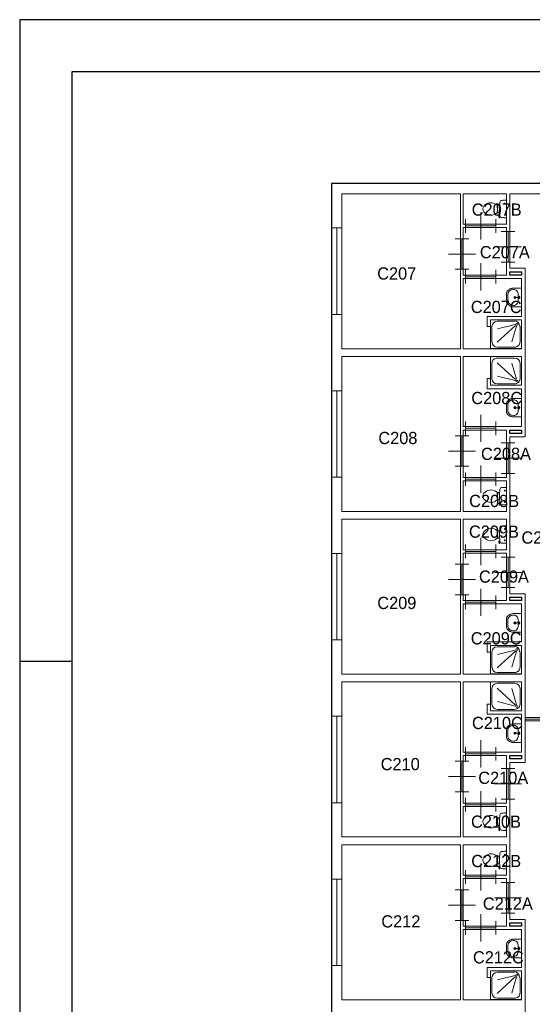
# Model space of a CAD drawing. Header units: millimetres. Extents: x 0 to 594, y 0 to 420.
# Tile 7 of 16: x 0 to 98, y 231 to 420. Entities that reach past the tile are written whole.
import ezdxf

# ---------------------------------------------------------------- set-up
doc = ezdxf.new("R2010")
doc.units = ezdxf.units.MM
doc.header["$LTSCALE"] = 100
for name, color, linetype in [('BINNENMUUR', 7, 'Continuous'), ('BOUWKUNDE', 7, 'Continuous'), ('BUITENMUUR', 7, 'Continuous'), ('haltronic kader rand', 5, 'Continuous'), ('SANITAIR', 7, 'Continuous')]:
    doc.layers.add(name, color=color, linetype=linetype)
doc.layers.add('LABEL', color=7, linetype='Continuous', lineweight=0)
doc.styles.add('dgn175', font='dgn175.shx')

# ---------------------------------------------------------------- blocks, each defined once
blk = doc.blocks.new('2231')
at = {"layer": 'SANITAIR', "color": 7, "linetype": 'Continuous', "lineweight": 0}
for p, q in [((-0.874, -0.656), (-0.874, -0.19)), ((-0.721, -0.663), (-0.183, -0.168)), ((-0.713, -0.042), (-0.207, -0.042)), ((-0.192, -0.14), (-0.708, -0.267)), ((-0.153, -0.177), (-0.291, -0.651)), ((-0.046, -0.19), (-0.046, -0.656)), ((-0.207, -0.804), (-0.713, -0.804))]:
    blk.add_line(p, q, dxfattribs=at)
at = {"layer": 'SANITAIR', "color": 7, "linetype": 'Continuous', "lineweight": 0, "flags": 128}
blk.add_lwpolyline([(0, -0.846), (0, 0), (-0.92, 0), (-0.92, -0.846), (0, -0.846)], close=True, dxfattribs=at)
at = {"layer": 'SANITAIR', "color": 7, "linetype": 'Continuous', "lineweight": 0}
for centre, major_axis, ratio, start_param, end_param in [((-0.714, -0.191), (-0.161, 0), 0.919566, 4.712389, 6.283185), ((-0.208, -0.191), (0, 0.161), 0.924379, 4.712389, 6.283185), ((-0.714, -0.656), (-0.158, 0), 0.951127, 0, 1.570796), ((-0.208, -0.656), (-0.158, 0), 0.951127, 1.570796, 3.141593)]:
    blk.add_ellipse(centre, major_axis=major_axis, ratio=ratio, start_param=start_param, end_param=end_param, dxfattribs=at)
blk.add_ellipse((-0.139, -0.127), major_axis=(0, 0.0289), ratio=0.924379, dxfattribs=at)
blk = doc.blocks.new('22310')
at = {"layer": 'SANITAIR', "color": 7, "linetype": 'Continuous', "lineweight": 0}
for p, q in [((-0.874, -0.651), (-0.874, -0.189)), ((-0.721, -0.659), (-0.183, -0.167)), ((-0.713, -0.042), (-0.207, -0.042)), ((-0.192, -0.139), (-0.708, -0.265)), ((-0.153, -0.176), (-0.291, -0.647)), ((-0.046, -0.189), (-0.046, -0.651)), ((-0.207, -0.798), (-0.713, -0.798))]:
    blk.add_line(p, q, dxfattribs=at)
at = {"layer": 'SANITAIR', "color": 7, "linetype": 'Continuous', "lineweight": 0, "flags": 128}
blk.add_lwpolyline([(0, -0.84), (0, 0), (-0.92, 0), (-0.92, -0.84), (0, -0.84)], close=True, dxfattribs=at)
at = {"layer": 'SANITAIR', "color": 7, "linetype": 'Continuous', "lineweight": 0}
for centre, major_axis, ratio, start_param, end_param in [((-0.714, -0.189), (-0.161, 0), 0.913042, 4.712389, 6.283185), ((-0.208, -0.189), (0, 0.161), 0.918231, 4.712389, 6.283185), ((-0.714, -0.651), (-0.158, 0), 0.947103, 0, 1.570796), ((-0.208, -0.651), (-0.158, 0), 0.947103, 1.570796, 3.141593)]:
    blk.add_ellipse(centre, major_axis=major_axis, ratio=ratio, start_param=start_param, end_param=end_param, dxfattribs=at)
blk.add_ellipse((-0.139, -0.126), major_axis=(0, 0.0289), ratio=0.918231, dxfattribs=at)
blk = doc.blocks.new('22312')
at = {"layer": 'SANITAIR', "color": 7, "linetype": 'Continuous', "lineweight": 0}
for p, q in [((-0.874, -0.657), (-0.874, -0.191)), ((-0.721, -0.665), (-0.183, -0.169)), ((-0.713, -0.042), (-0.207, -0.042)), ((-0.192, -0.141), (-0.708, -0.268)), ((-0.153, -0.177), (-0.291, -0.653)), ((-0.046, -0.191), (-0.046, -0.657)), ((-0.207, -0.806), (-0.713, -0.806))]:
    blk.add_line(p, q, dxfattribs=at)
at = {"layer": 'SANITAIR', "color": 7, "linetype": 'Continuous', "lineweight": 0, "flags": 128}
blk.add_lwpolyline([(0, -0.848), (0, 0), (-0.92, 0), (-0.92, -0.848), (0, -0.848)], close=True, dxfattribs=at)
at = {"layer": 'SANITAIR', "color": 7, "linetype": 'Continuous', "lineweight": 0}
for centre, major_axis, ratio, start_param, end_param in [((-0.714, -0.191), (-0.161, 0), 0.921738, 4.712389, 6.283185), ((-0.208, -0.191), (0, 0.161), 0.926424, 4.712389, 6.283185), ((-0.714, -0.658), (-0.159, 0), 0.952465, 0, 1.570796), ((-0.208, -0.658), (-0.159, 0), 0.952465, 1.570796, 3.141593)]:
    blk.add_ellipse(centre, major_axis=major_axis, ratio=ratio, start_param=start_param, end_param=end_param, dxfattribs=at)
blk.add_ellipse((-0.139, -0.128), major_axis=(0, 0.0289), ratio=0.926424, dxfattribs=at)
blk = doc.blocks.new('204')
at = {"layer": 'BOUWKUNDE', "color": 7, "linetype": 'Continuous', "lineweight": 0}
for p, q in [((-0.15, 0), (0.15, 0)), ((0, 0), (0, -2.55)), ((-0.15, -2.55), (0.15, -2.55))]:
    blk.add_line(p, q, dxfattribs=at)
blk = doc.blocks.new('2041')
at = {"layer": 'BOUWKUNDE', "color": 7, "linetype": 'Continuous', "lineweight": 0}
for p, q in [((-0.15, 0), (0.15, 0)), ((0, 0), (0, -2.55)), ((-0.15, -2.55), (0.15, -2.55))]:
    blk.add_line(p, q, dxfattribs=at)
blk = doc.blocks.new('2042')
at = {"layer": 'BOUWKUNDE', "color": 7, "linetype": 'Continuous', "lineweight": 0}
for p, q in [((-0.15, 0), (0.15, 0)), ((0, 0), (0, -2.55)), ((-0.15, -2.55), (0.15, -2.55))]:
    blk.add_line(p, q, dxfattribs=at)
blk = doc.blocks.new('20220')
at = {"layer": 'BOUWKUNDE', "color": 7, "linetype": 'Continuous', "lineweight": 0}
for p, q in [((0.45, 0), (0.45, 0.4)), ((0, -0.2), (0, 0.2)), ((0, 0), (0.9, 0)), ((0.45, -0.4), (0.45, 0)), ((0.9, -0.2), (0.9, 0.2))]:
    blk.add_line(p, q, dxfattribs=at)
blk = doc.blocks.new('20221')
at = {"layer": 'BOUWKUNDE', "color": 7, "linetype": 'Continuous', "lineweight": 0}
for p, q in [((0.45, 0), (0.45, 0.4)), ((0, -0.2), (0, 0.2)), ((0, 0), (0.9, 0)), ((0.45, -0.4), (0.45, 0)), ((0.9, -0.2), (0.9, 0.2))]:
    blk.add_line(p, q, dxfattribs=at)
blk = doc.blocks.new('20222')
at = {"layer": 'BOUWKUNDE', "color": 7, "linetype": 'Continuous', "lineweight": 0}
for p, q in [((-0.2, 0), (0.2, 0)), ((0, 0), (0, -0.9)), ((-0.4, -0.45), (0, -0.45)), ((0, -0.45), (0.4, -0.45)), ((-0.2, -0.9), (0.2, -0.9))]:
    blk.add_line(p, q, dxfattribs=at)
blk = doc.blocks.new('20223')
at = {"layer": 'BOUWKUNDE', "color": 7, "linetype": 'Continuous', "lineweight": 0}
for p, q in [((-0.45, 0.4), (-0.45, 0)), ((-0.9, 0.2), (-0.9, -0.2)), ((0, 0), (-0.9, 0)), ((-0.45, 0), (-0.45, -0.4)), ((0, 0.2), (0, -0.2))]:
    blk.add_line(p, q, dxfattribs=at)
blk = doc.blocks.new('20226')
at = {"layer": 'BOUWKUNDE', "color": 7, "linetype": 'Continuous', "lineweight": 0}
for p, q in [((0.2, 0.9), (-0.2, 0.9)), ((0, 0), (0, 0.9)), ((0, 0.45), (-0.4, 0.45)), ((0.4, 0.45), (0, 0.45)), ((0.2, 0), (-0.2, 0))]:
    blk.add_line(p, q, dxfattribs=at)
blk = doc.blocks.new('20227')
at = {"layer": 'BOUWKUNDE', "color": 7, "linetype": 'Continuous', "lineweight": 0}
for p, q in [((0.45, 0), (0.45, 0.4)), ((0, -0.2), (0, 0.2)), ((0, 0), (0.9, 0)), ((0.45, -0.4), (0.45, 0)), ((0.9, -0.2), (0.9, 0.2))]:
    blk.add_line(p, q, dxfattribs=at)
blk = doc.blocks.new('20228')
at = {"layer": 'BOUWKUNDE', "color": 7, "linetype": 'Continuous', "lineweight": 0}
for p, q in [((-0.2, 0), (0.2, 0)), ((0, 0), (0, -0.9)), ((-0.4, -0.45), (0, -0.45)), ((0, -0.45), (0.4, -0.45)), ((-0.2, -0.9), (0.2, -0.9))]:
    blk.add_line(p, q, dxfattribs=at)
blk = doc.blocks.new('20229')
at = {"layer": 'BOUWKUNDE', "color": 7, "linetype": 'Continuous', "lineweight": 0}
for p, q in [((0.45, 0), (0.45, 0.4)), ((0, -0.2), (0, 0.2)), ((0, 0), (0.9, 0)), ((0.45, -0.4), (0.45, 0)), ((0.9, -0.2), (0.9, 0.2))]:
    blk.add_line(p, q, dxfattribs=at)
blk = doc.blocks.new('20230')
at = {"layer": 'BOUWKUNDE', "color": 7, "linetype": 'Continuous', "lineweight": 0}
for p, q in [((0.2, 0.9), (-0.2, 0.9)), ((0, 0), (0, 0.9)), ((0, 0.45), (-0.4, 0.45)), ((0.4, 0.45), (0, 0.45)), ((0.2, 0), (-0.2, 0))]:
    blk.add_line(p, q, dxfattribs=at)
blk = doc.blocks.new('20231')
at = {"layer": 'BOUWKUNDE', "color": 7, "linetype": 'Continuous', "lineweight": 0}
for p, q in [((0.45, 0), (0.45, 0.4)), ((0, -0.2), (0, 0.2)), ((0, 0), (0.9, 0)), ((0.45, -0.4), (0.45, 0)), ((0.9, -0.2), (0.9, 0.2))]:
    blk.add_line(p, q, dxfattribs=at)
blk = doc.blocks.new('20248')
at = {"layer": 'BOUWKUNDE', "color": 7, "linetype": 'Continuous', "lineweight": 0}
for p, q in [((-0.2, 0), (0.2, 0)), ((0, 0), (0, -0.9)), ((-0.4, -0.45), (0, -0.45)), ((0, -0.45), (0.4, -0.45)), ((-0.2, -0.9), (0.2, -0.9))]:
    blk.add_line(p, q, dxfattribs=at)
blk = doc.blocks.new('20250')
at = {"layer": 'BOUWKUNDE', "color": 7, "linetype": 'Continuous', "lineweight": 0}
for p, q in [((-0.45, 0.4), (-0.45, 0)), ((-0.9, 0.2), (-0.9, -0.2)), ((0, 0), (-0.9, 0)), ((-0.45, 0), (-0.45, -0.4)), ((0, 0.2), (0, -0.2))]:
    blk.add_line(p, q, dxfattribs=at)
blk = doc.blocks.new('20251')
at = {"layer": 'BOUWKUNDE', "color": 7, "linetype": 'Continuous', "lineweight": 0}
for p, q in [((0.2, 0.9), (-0.2, 0.9)), ((0, 0), (0, 0.9)), ((0, 0.45), (-0.4, 0.45)), ((0.4, 0.45), (0, 0.45)), ((0.2, 0), (-0.2, 0))]:
    blk.add_line(p, q, dxfattribs=at)
blk = doc.blocks.new('20256')
at = {"layer": 'BOUWKUNDE', "color": 7, "linetype": 'Continuous', "lineweight": 0}
for p, q in [((0.45, 0), (0.45, 0.4)), ((0, -0.2), (0, 0.2)), ((0, 0), (0.9, 0)), ((0.45, -0.4), (0.45, 0)), ((0.9, -0.2), (0.9, 0.2))]:
    blk.add_line(p, q, dxfattribs=at)
blk = doc.blocks.new('20257')
at = {"layer": 'BOUWKUNDE', "color": 7, "linetype": 'Continuous', "lineweight": 0}
for p, q in [((-0.2, 0), (0.2, 0)), ((0, 0), (0, -0.9)), ((-0.4, -0.45), (0, -0.45)), ((0, -0.45), (0.4, -0.45)), ((-0.2, -0.9), (0.2, -0.9))]:
    blk.add_line(p, q, dxfattribs=at)
blk = doc.blocks.new('20258')
at = {"layer": 'BOUWKUNDE', "color": 7, "linetype": 'Continuous', "lineweight": 0}
for p, q in [((-0.2, 0), (0.2, 0)), ((0, 0), (0, -0.9)), ((-0.4, -0.45), (0, -0.45)), ((0, -0.45), (0.4, -0.45)), ((-0.2, -0.9), (0.2, -0.9))]:
    blk.add_line(p, q, dxfattribs=at)
blk = doc.blocks.new('20259')
at = {"layer": 'BOUWKUNDE', "color": 7, "linetype": 'Continuous', "lineweight": 0}
for p, q in [((0.45, 0), (0.45, 0.4)), ((0, -0.2), (0, 0.2)), ((0, 0), (0.9, 0)), ((0.45, -0.4), (0.45, 0)), ((0.9, -0.2), (0.9, 0.2))]:
    blk.add_line(p, q, dxfattribs=at)
blk = doc.blocks.new('2207')
at = {"layer": 'SANITAIR', "color": 7, "linetype": 'Continuous', "lineweight": 0}
for p, q in [((-0.271, 0.101), (-0.25, 0.101)), ((-0.25, 0.067), (-0.268, 0.067)), ((-0.25, 0.057), (-0.267, 0.057)), ((-0.26, 0.035), (-0.26, -0.035)), ((-0.255, 0.035), (-0.26, 0.035)), ((-0.255, 0.057), (-0.255, 0.035)), ((-0.25, 0.101), (-0.25, 0.057)), ((-0.2, 0.111), (-0.23, 0.111)), ((-0.066, 0.163), (-0.024, 0.163)), ((-0.045, 0.143), (-0.045, 0.184)), ((0, -0.248), (0, 0.248)), ((-0.27, -0.101), (-0.25, -0.101)), ((-0.25, -0.067), (-0.267, -0.067)), ((-0.25, -0.057), (-0.266, -0.057)), ((-0.255, -0.035), (-0.26, -0.035)), ((-0.255, -0.057), (-0.255, -0.035)), ((-0.25, -0.101), (-0.25, -0.057)), ((-0.23, -0.111), (-0.2, -0.111)), ((-0.216, -0.262), (-0.224, -0.21)), ((-0.204, -0.264), (-0.21, -0.266)), ((-0.192, -0.178), (-0.206, -0.183)), ((-0.205, -0.222), (-0.2, -0.259)), ((-0.202, -0.181), (-0.196, -0.21)), ((-0.197, -0.211), (-0.187, -0.208)), ((-0.065, -0.173), (-0.025, -0.173)), ((-0.045, -0.193), (-0.045, -0.152))]:
    blk.add_line(p, q, dxfattribs=at)
for centre in [(-0.045, 0.163), (-0.045, -0.173)]:
    blk.add_circle(centre, 0.012, dxfattribs=at)
for centre, radius, start, end in [((-0.555, 0), 0.135, 140.8792, 219.1208), ((-0.456, -0.081), 0.263, 58.9077, 140.8792), ((-0.553, -0.241), 0.45, 56.1571, 58.9077), ((-0.231, 0.24), 0.129, 236.1571, 270), ((-0.292, 0.1), 0.02, 6.9358, 52.58), ((-1.191, -0.009), 0.926, 354.3005, 6.9358), ((0.992, 0), 1.197, 174.6981, 185.3019), ((0.995, 0), 1.2, 169.2904, 174.6981), ((-0.151, 0.217), 0.034, 96.3309, 169.2904), ((-0.028, -0.893), 1.15, 90, 96.3309), ((-0.027, 0.214), 0.0434, 51.7698, 91.0192), ((-0.456, 0.08), 0.263, 219.1208, 301.0923), ((-0.553, 0.241), 0.45, 301.0923, 303.8429), ((-0.231, -0.24), 0.129, 90, 123.8429), ((-0.29, -0.099), 0.02, 307.7817, 354.3005), ((-0.2, -0.207), 0.025, 105.9272, 188.4779), ((-0.212, -0.262), 0.005, 188.4779, 285.7398), ((-0.195, -0.221), 0.01, 101.8886, 187.2238), ((-0.205, -0.26), 0.005, 285.7398, 7.2238), ((0.995, 0), 1.2, 185.3019, 190.7271), ((-0.151, -0.217), 0.0335, 190.7271, 263.6509), ((-0.028, 0.892), 1.15, 263.6509, 270), ((-0.027, -0.214), 0.0434, 268.9808, 308.2302)]:
    blk.add_arc(centre, radius, start, end, dxfattribs=at)
blk = doc.blocks.new('2209')
at = {"layer": 'SANITAIR', "color": 7, "linetype": 'Continuous', "lineweight": 0}
for p, q in [((-0.271, 0.101), (-0.25, 0.101)), ((-0.25, 0.067), (-0.268, 0.067)), ((-0.25, 0.057), (-0.267, 0.057)), ((-0.26, 0.035), (-0.26, -0.035)), ((-0.255, 0.035), (-0.26, 0.035)), ((-0.255, 0.057), (-0.255, 0.035)), ((-0.25, 0.101), (-0.25, 0.057)), ((-0.2, 0.111), (-0.23, 0.111)), ((-0.066, 0.163), (-0.024, 0.163)), ((-0.045, 0.143), (-0.045, 0.184)), ((0, -0.248), (0, 0.248)), ((-0.27, -0.101), (-0.25, -0.101)), ((-0.25, -0.067), (-0.267, -0.067)), ((-0.25, -0.057), (-0.266, -0.057)), ((-0.255, -0.035), (-0.26, -0.035)), ((-0.255, -0.057), (-0.255, -0.035)), ((-0.25, -0.101), (-0.25, -0.057)), ((-0.23, -0.111), (-0.2, -0.111)), ((-0.216, -0.262), (-0.224, -0.21)), ((-0.204, -0.264), (-0.21, -0.266)), ((-0.192, -0.178), (-0.206, -0.183)), ((-0.205, -0.222), (-0.2, -0.259)), ((-0.202, -0.181), (-0.196, -0.21)), ((-0.197, -0.211), (-0.187, -0.208)), ((-0.065, -0.173), (-0.025, -0.173)), ((-0.045, -0.193), (-0.045, -0.152))]:
    blk.add_line(p, q, dxfattribs=at)
for centre in [(-0.045, 0.163), (-0.045, -0.173)]:
    blk.add_circle(centre, 0.012, dxfattribs=at)
for centre, radius, start, end in [((-0.555, 0), 0.135, 140.8792, 219.1208), ((-0.456, -0.081), 0.263, 58.9077, 140.8792), ((-0.553, -0.241), 0.45, 56.1571, 58.9077), ((-0.231, 0.24), 0.129, 236.1571, 270), ((-0.292, 0.1), 0.02, 6.9358, 52.58), ((-1.191, -0.009), 0.926, 354.3005, 6.9358), ((0.992, 0), 1.197, 174.6981, 185.3019), ((0.995, 0), 1.2, 169.2904, 174.6981), ((-0.151, 0.217), 0.034, 96.3309, 169.2904), ((-0.028, -0.893), 1.15, 90, 96.3309), ((-0.027, 0.214), 0.0434, 51.7698, 91.0192), ((-0.456, 0.08), 0.263, 219.1208, 301.0923), ((-0.553, 0.241), 0.45, 301.0923, 303.8429), ((-0.231, -0.24), 0.129, 90, 123.8429), ((-0.29, -0.099), 0.02, 307.7817, 354.3005), ((-0.2, -0.207), 0.025, 105.9272, 188.4779), ((-0.212, -0.262), 0.005, 188.4779, 285.7398), ((-0.195, -0.221), 0.01, 101.8886, 187.2238), ((-0.205, -0.26), 0.005, 285.7398, 7.2238), ((0.995, 0), 1.2, 185.3019, 190.7271), ((-0.151, -0.217), 0.0335, 190.7271, 263.6509), ((-0.028, 0.892), 1.15, 263.6509, 270), ((-0.027, -0.214), 0.0434, 268.9808, 308.2302)]:
    blk.add_arc(centre, radius, start, end, dxfattribs=at)
blk = doc.blocks.new('2219')
at = {"layer": 'SANITAIR', "color": 7, "linetype": 'Continuous', "lineweight": 0}
for p, q in [((-0.41, -0.091), (-0.41, 0.091)), ((-0.065, 0), (-0.153, 0)), ((-0.1, 0.079), (-0.1, -0.079)), ((-0.064, 0.037), (-0.089, 0.029)), ((-0.065, 0), (-0.082, 0.045)), ((-0.065, 0), (-0.082, -0.045)), ((-0.064, -0.037), (-0.089, -0.029))]:
    blk.add_line(p, q, dxfattribs=at)
at = {"layer": 'SANITAIR', "color": 7, "linetype": 'Continuous', "lineweight": 0, "flags": 128}
blk.add_lwpolyline([(0, 0.275), (-0.235, 0.275), (-0.235, 0.275), (-0.255, 0.274), (-0.274, 0.271), (-0.292, 0.268), (-0.31, 0.263), (-0.328, 0.256), (-0.345, 0.249), (-0.361, 0.24), (-0.376, 0.23), (-0.389, 0.219), (-0.402, 0.207), (-0.413, 0.195), (-0.423, 0.181), (-0.432, 0.167), (-0.439, 0.153), (-0.444, 0.138), (-0.448, 0.122), (-0.45, 0.107), (-0.45, 0.091), (-0.45, 0.091), (-0.45, -0.091), (-0.45, -0.091), (-0.45, -0.107), (-0.448, -0.122), (-0.444, -0.138), (-0.439, -0.153), (-0.432, -0.167), (-0.423, -0.181), (-0.413, -0.195), (-0.402, -0.207), (-0.389, -0.219), (-0.376, -0.23), (-0.361, -0.24), (-0.345, -0.249), (-0.328, -0.256), (-0.31, -0.263), (-0.292, -0.268), (-0.274, -0.271), (-0.255, -0.274), (-0.235, -0.275), (-0.235, -0.275), (0, -0.275), (0, 0.275)], close=True, dxfattribs=at)
at = {"layer": 'SANITAIR', "color": 7, "linetype": 'Continuous', "lineweight": 0}
for centre, radius in [((-0.195, 0), 0.03), ((-0.195, 0), 0.02), ((-0.065, 0), 0.0175)]:
    blk.add_circle(centre, radius, dxfattribs=at)
for centre, major_axis, ratio, start_param, end_param in [((-0.23, 0.096), (0.18, 0.002), 0.771034, 1.586336, 3.157127), ((-0.21, 0.096), (0.04, -0.136), 0.751905, 1.224555, 2.997882), ((-0.23, -0.096), (-0.18, 0.002), 0.771034, 6.267651, 7.838442), ((-0.21, -0.096), (0.04, 0.136), 0.751905, 3.285304, 5.05863)]:
    blk.add_ellipse(centre, major_axis=major_axis, ratio=ratio, start_param=start_param, end_param=end_param, dxfattribs=at)
blk = doc.blocks.new('22110')
at = {"layer": 'SANITAIR', "color": 7, "linetype": 'Continuous', "lineweight": 0}
for p, q in [((-0.41, -0.091), (-0.41, 0.091)), ((-0.065, 0), (-0.153, 0)), ((-0.1, 0.079), (-0.1, -0.079)), ((-0.064, 0.037), (-0.089, 0.029)), ((-0.065, 0), (-0.082, 0.045)), ((-0.065, 0), (-0.082, -0.045)), ((-0.064, -0.037), (-0.089, -0.029))]:
    blk.add_line(p, q, dxfattribs=at)
at = {"layer": 'SANITAIR', "color": 7, "linetype": 'Continuous', "lineweight": 0, "flags": 128}
blk.add_lwpolyline([(0, 0.275), (-0.235, 0.275), (-0.235, 0.275), (-0.255, 0.274), (-0.274, 0.271), (-0.292, 0.268), (-0.31, 0.263), (-0.328, 0.256), (-0.345, 0.249), (-0.361, 0.24), (-0.376, 0.23), (-0.389, 0.219), (-0.402, 0.207), (-0.413, 0.195), (-0.423, 0.181), (-0.432, 0.167), (-0.439, 0.153), (-0.444, 0.138), (-0.448, 0.122), (-0.45, 0.107), (-0.45, 0.091), (-0.45, 0.091), (-0.45, -0.091), (-0.45, -0.091), (-0.45, -0.107), (-0.448, -0.122), (-0.444, -0.138), (-0.439, -0.153), (-0.432, -0.167), (-0.423, -0.181), (-0.413, -0.195), (-0.402, -0.207), (-0.389, -0.219), (-0.376, -0.23), (-0.361, -0.24), (-0.345, -0.249), (-0.328, -0.256), (-0.31, -0.263), (-0.292, -0.268), (-0.274, -0.271), (-0.255, -0.274), (-0.235, -0.275), (-0.235, -0.275), (0, -0.275), (0, 0.275)], close=True, dxfattribs=at)
at = {"layer": 'SANITAIR', "color": 7, "linetype": 'Continuous', "lineweight": 0}
for centre, radius in [((-0.195, 0), 0.03), ((-0.195, 0), 0.02), ((-0.065, 0), 0.0175)]:
    blk.add_circle(centre, radius, dxfattribs=at)
for centre, major_axis, ratio, start_param, end_param in [((-0.23, 0.096), (0.18, 0.002), 0.771034, 1.586336, 3.157127), ((-0.21, 0.096), (0.04, -0.136), 0.751905, 1.224555, 2.997882), ((-0.23, -0.096), (-0.18, 0.002), 0.771034, 6.267651, 7.838442), ((-0.21, -0.096), (0.04, 0.136), 0.751905, 3.285304, 5.05863)]:
    blk.add_ellipse(centre, major_axis=major_axis, ratio=ratio, start_param=start_param, end_param=end_param, dxfattribs=at)
blk = doc.blocks.new('22030')
at = {"layer": 'SANITAIR', "color": 7, "linetype": 'Continuous', "lineweight": 0}
for p, q in [((-0.271, 0.101), (-0.25, 0.101)), ((-0.25, 0.067), (-0.268, 0.067)), ((-0.25, 0.057), (-0.267, 0.057)), ((-0.26, 0.035), (-0.26, -0.035)), ((-0.255, 0.035), (-0.26, 0.035)), ((-0.255, 0.057), (-0.255, 0.035)), ((-0.25, 0.101), (-0.25, 0.057)), ((-0.2, 0.111), (-0.23, 0.111)), ((-0.066, 0.163), (-0.024, 0.163)), ((-0.045, 0.143), (-0.045, 0.184)), ((0, -0.248), (0, 0.248)), ((-0.27, -0.101), (-0.25, -0.101)), ((-0.25, -0.067), (-0.267, -0.067)), ((-0.25, -0.057), (-0.266, -0.057)), ((-0.255, -0.035), (-0.26, -0.035)), ((-0.255, -0.057), (-0.255, -0.035)), ((-0.25, -0.101), (-0.25, -0.057)), ((-0.23, -0.111), (-0.2, -0.111)), ((-0.216, -0.262), (-0.224, -0.21)), ((-0.204, -0.264), (-0.21, -0.266)), ((-0.192, -0.178), (-0.206, -0.183)), ((-0.205, -0.222), (-0.2, -0.259)), ((-0.202, -0.181), (-0.196, -0.21)), ((-0.197, -0.211), (-0.187, -0.208)), ((-0.065, -0.173), (-0.025, -0.173)), ((-0.045, -0.193), (-0.045, -0.152))]:
    blk.add_line(p, q, dxfattribs=at)
for centre in [(-0.045, 0.163), (-0.045, -0.173)]:
    blk.add_circle(centre, 0.012, dxfattribs=at)
for centre, radius, start, end in [((-0.555, 0), 0.135, 140.8792, 219.1208), ((-0.456, -0.081), 0.263, 58.9077, 140.8792), ((-0.553, -0.241), 0.45, 56.1571, 58.9077), ((-0.231, 0.24), 0.129, 236.1571, 270), ((-0.292, 0.1), 0.02, 6.9358, 52.58), ((-1.191, -0.009), 0.926, 354.3005, 6.9358), ((0.992, 0), 1.197, 174.6981, 185.3019), ((0.995, 0), 1.2, 169.2904, 174.6981), ((-0.151, 0.217), 0.034, 96.3309, 169.2904), ((-0.028, -0.893), 1.15, 90, 96.3309), ((-0.027, 0.214), 0.0434, 51.7698, 91.0192), ((-0.456, 0.08), 0.263, 219.1208, 301.0923), ((-0.553, 0.241), 0.45, 301.0923, 303.8429), ((-0.231, -0.24), 0.129, 90, 123.8429), ((-0.29, -0.099), 0.02, 307.7817, 354.3005), ((-0.2, -0.207), 0.025, 105.9272, 188.4779), ((-0.212, -0.262), 0.005, 188.4779, 285.7398), ((-0.195, -0.221), 0.01, 101.8886, 187.2238), ((-0.205, -0.26), 0.005, 285.7398, 7.2238), ((0.995, 0), 1.2, 185.3019, 190.7271), ((-0.151, -0.217), 0.0335, 190.7271, 263.6509), ((-0.028, 0.892), 1.15, 263.6509, 270), ((-0.027, -0.214), 0.0434, 268.9808, 308.2302)]:
    blk.add_arc(centre, radius, start, end, dxfattribs=at)
blk = doc.blocks.new('22031')
at = {"layer": 'SANITAIR', "color": 7, "linetype": 'Continuous', "lineweight": 0}
for p, q in [((-0.271, 0.101), (-0.25, 0.101)), ((-0.25, 0.067), (-0.268, 0.067)), ((-0.25, 0.057), (-0.267, 0.057)), ((-0.26, 0.035), (-0.26, -0.035)), ((-0.255, 0.035), (-0.26, 0.035)), ((-0.255, 0.057), (-0.255, 0.035)), ((-0.25, 0.101), (-0.25, 0.057)), ((-0.2, 0.111), (-0.23, 0.111)), ((-0.066, 0.163), (-0.024, 0.163)), ((-0.045, 0.143), (-0.045, 0.184)), ((0, -0.248), (0, 0.248)), ((-0.27, -0.101), (-0.25, -0.101)), ((-0.25, -0.067), (-0.267, -0.067)), ((-0.25, -0.057), (-0.266, -0.057)), ((-0.255, -0.035), (-0.26, -0.035)), ((-0.255, -0.057), (-0.255, -0.035)), ((-0.25, -0.101), (-0.25, -0.057)), ((-0.23, -0.111), (-0.2, -0.111)), ((-0.216, -0.262), (-0.224, -0.21)), ((-0.204, -0.264), (-0.21, -0.266)), ((-0.192, -0.178), (-0.206, -0.183)), ((-0.205, -0.222), (-0.2, -0.259)), ((-0.202, -0.181), (-0.196, -0.21)), ((-0.197, -0.211), (-0.187, -0.208)), ((-0.065, -0.173), (-0.025, -0.173)), ((-0.045, -0.193), (-0.045, -0.152))]:
    blk.add_line(p, q, dxfattribs=at)
for centre in [(-0.045, 0.163), (-0.045, -0.173)]:
    blk.add_circle(centre, 0.012, dxfattribs=at)
for centre, radius, start, end in [((-0.555, 0), 0.135, 140.8792, 219.1208), ((-0.456, -0.081), 0.263, 58.9077, 140.8792), ((-0.553, -0.241), 0.45, 56.1571, 58.9077), ((-0.231, 0.24), 0.129, 236.1571, 270), ((-0.292, 0.1), 0.02, 6.9358, 52.58), ((-1.191, -0.009), 0.926, 354.3005, 6.9358), ((0.992, 0), 1.197, 174.6981, 185.3019), ((0.995, 0), 1.2, 169.2904, 174.6981), ((-0.151, 0.217), 0.034, 96.3309, 169.2904), ((-0.028, -0.893), 1.15, 90, 96.3309), ((-0.027, 0.214), 0.0434, 51.7698, 91.0192), ((-0.456, 0.08), 0.263, 219.1208, 301.0923), ((-0.553, 0.241), 0.45, 301.0923, 303.8429), ((-0.231, -0.24), 0.129, 90, 123.8429), ((-0.29, -0.099), 0.02, 307.7817, 354.3005), ((-0.2, -0.207), 0.025, 105.9272, 188.4779), ((-0.212, -0.262), 0.005, 188.4779, 285.7398), ((-0.195, -0.221), 0.01, 101.8886, 187.2238), ((-0.205, -0.26), 0.005, 285.7398, 7.2238), ((0.995, 0), 1.2, 185.3019, 190.7271), ((-0.151, -0.217), 0.0335, 190.7271, 263.6509), ((-0.028, 0.892), 1.15, 263.6509, 270), ((-0.027, -0.214), 0.0434, 268.9808, 308.2302)]:
    blk.add_arc(centre, radius, start, end, dxfattribs=at)
blk = doc.blocks.new('22032')
at = {"layer": 'SANITAIR', "color": 7, "linetype": 'Continuous', "lineweight": 0}
for p, q in [((-0.271, 0.101), (-0.25, 0.101)), ((-0.25, 0.067), (-0.268, 0.067)), ((-0.25, 0.057), (-0.267, 0.057)), ((-0.26, 0.035), (-0.26, -0.035)), ((-0.255, 0.035), (-0.26, 0.035)), ((-0.255, 0.057), (-0.255, 0.035)), ((-0.25, 0.101), (-0.25, 0.057)), ((-0.2, 0.111), (-0.23, 0.111)), ((-0.066, 0.163), (-0.024, 0.163)), ((-0.045, 0.143), (-0.045, 0.184)), ((0, -0.248), (0, 0.248)), ((-0.27, -0.101), (-0.25, -0.101)), ((-0.25, -0.067), (-0.267, -0.067)), ((-0.25, -0.057), (-0.266, -0.057)), ((-0.255, -0.035), (-0.26, -0.035)), ((-0.255, -0.057), (-0.255, -0.035)), ((-0.25, -0.101), (-0.25, -0.057)), ((-0.23, -0.111), (-0.2, -0.111)), ((-0.216, -0.262), (-0.224, -0.21)), ((-0.204, -0.264), (-0.21, -0.266)), ((-0.192, -0.178), (-0.206, -0.183)), ((-0.205, -0.222), (-0.2, -0.259)), ((-0.202, -0.181), (-0.196, -0.21)), ((-0.197, -0.211), (-0.187, -0.208)), ((-0.065, -0.173), (-0.025, -0.173)), ((-0.045, -0.193), (-0.045, -0.152))]:
    blk.add_line(p, q, dxfattribs=at)
for centre in [(-0.045, 0.163), (-0.045, -0.173)]:
    blk.add_circle(centre, 0.012, dxfattribs=at)
for centre, radius, start, end in [((-0.555, 0), 0.135, 140.8792, 219.1208), ((-0.456, -0.081), 0.263, 58.9077, 140.8792), ((-0.553, -0.241), 0.45, 56.1571, 58.9077), ((-0.231, 0.24), 0.129, 236.1571, 270), ((-0.292, 0.1), 0.02, 6.9358, 52.58), ((-1.191, -0.009), 0.926, 354.3005, 6.9358), ((0.992, 0), 1.197, 174.6981, 185.3019), ((0.995, 0), 1.2, 169.2904, 174.6981), ((-0.151, 0.217), 0.034, 96.3309, 169.2904), ((-0.028, -0.893), 1.15, 90, 96.3309), ((-0.027, 0.214), 0.0434, 51.7698, 91.0192), ((-0.456, 0.08), 0.263, 219.1208, 301.0923), ((-0.553, 0.241), 0.45, 301.0923, 303.8429), ((-0.231, -0.24), 0.129, 90, 123.8429), ((-0.29, -0.099), 0.02, 307.7817, 354.3005), ((-0.2, -0.207), 0.025, 105.9272, 188.4779), ((-0.212, -0.262), 0.005, 188.4779, 285.7398), ((-0.195, -0.221), 0.01, 101.8886, 187.2238), ((-0.205, -0.26), 0.005, 285.7398, 7.2238), ((0.995, 0), 1.2, 185.3019, 190.7271), ((-0.151, -0.217), 0.0335, 190.7271, 263.6509), ((-0.028, 0.892), 1.15, 263.6509, 270), ((-0.027, -0.214), 0.0434, 268.9808, 308.2302)]:
    blk.add_arc(centre, radius, start, end, dxfattribs=at)
blk = doc.blocks.new('22119')
at = {"layer": 'SANITAIR', "color": 7, "linetype": 'Continuous', "lineweight": 0}
for p, q in [((-0.41, -0.091), (-0.41, 0.091)), ((-0.065, 0), (-0.153, 0)), ((-0.1, 0.079), (-0.1, -0.079)), ((-0.064, 0.037), (-0.089, 0.029)), ((-0.065, 0), (-0.082, 0.045)), ((-0.065, 0), (-0.082, -0.045)), ((-0.064, -0.037), (-0.089, -0.029))]:
    blk.add_line(p, q, dxfattribs=at)
at = {"layer": 'SANITAIR', "color": 7, "linetype": 'Continuous', "lineweight": 0, "flags": 128}
blk.add_lwpolyline([(0, 0.275), (-0.235, 0.275), (-0.235, 0.275), (-0.255, 0.274), (-0.274, 0.271), (-0.292, 0.268), (-0.31, 0.263), (-0.328, 0.256), (-0.345, 0.249), (-0.361, 0.24), (-0.376, 0.23), (-0.389, 0.219), (-0.402, 0.207), (-0.413, 0.195), (-0.423, 0.181), (-0.432, 0.167), (-0.439, 0.153), (-0.444, 0.138), (-0.448, 0.122), (-0.45, 0.107), (-0.45, 0.091), (-0.45, 0.091), (-0.45, -0.091), (-0.45, -0.091), (-0.45, -0.107), (-0.448, -0.122), (-0.444, -0.138), (-0.439, -0.153), (-0.432, -0.167), (-0.423, -0.181), (-0.413, -0.195), (-0.402, -0.207), (-0.389, -0.219), (-0.376, -0.23), (-0.361, -0.24), (-0.345, -0.249), (-0.328, -0.256), (-0.31, -0.263), (-0.292, -0.268), (-0.274, -0.271), (-0.255, -0.274), (-0.235, -0.275), (-0.235, -0.275), (0, -0.275), (0, 0.275)], close=True, dxfattribs=at)
at = {"layer": 'SANITAIR', "color": 7, "linetype": 'Continuous', "lineweight": 0}
for centre, radius in [((-0.195, 0), 0.03), ((-0.195, 0), 0.02), ((-0.065, 0), 0.0175)]:
    blk.add_circle(centre, radius, dxfattribs=at)
for centre, major_axis, ratio, start_param, end_param in [((-0.23, 0.096), (0.18, 0.002), 0.771034, 1.586336, 3.157127), ((-0.21, 0.096), (0.04, -0.136), 0.751905, 1.224555, 2.997882), ((-0.23, -0.096), (-0.18, 0.002), 0.771034, 6.267651, 7.838442), ((-0.21, -0.096), (0.04, 0.136), 0.751905, 3.285304, 5.05863)]:
    blk.add_ellipse(centre, major_axis=major_axis, ratio=ratio, start_param=start_param, end_param=end_param, dxfattribs=at)
blk = doc.blocks.new('22125')
at = {"layer": 'SANITAIR', "color": 7, "linetype": 'Continuous', "lineweight": 0}
for p, q in [((-0.41, -0.091), (-0.41, 0.091)), ((-0.065, 0), (-0.153, 0)), ((-0.1, 0.079), (-0.1, -0.079)), ((-0.064, 0.037), (-0.089, 0.029)), ((-0.065, 0), (-0.082, 0.045)), ((-0.065, 0), (-0.082, -0.045)), ((-0.064, -0.037), (-0.089, -0.029))]:
    blk.add_line(p, q, dxfattribs=at)
at = {"layer": 'SANITAIR', "color": 7, "linetype": 'Continuous', "lineweight": 0, "flags": 128}
blk.add_lwpolyline([(0, 0.275), (-0.235, 0.275), (-0.235, 0.275), (-0.255, 0.274), (-0.274, 0.271), (-0.292, 0.268), (-0.31, 0.263), (-0.328, 0.256), (-0.345, 0.249), (-0.361, 0.24), (-0.376, 0.23), (-0.389, 0.219), (-0.402, 0.207), (-0.413, 0.195), (-0.423, 0.181), (-0.432, 0.167), (-0.439, 0.153), (-0.444, 0.138), (-0.448, 0.122), (-0.45, 0.107), (-0.45, 0.091), (-0.45, 0.091), (-0.45, -0.091), (-0.45, -0.091), (-0.45, -0.107), (-0.448, -0.122), (-0.444, -0.138), (-0.439, -0.153), (-0.432, -0.167), (-0.423, -0.181), (-0.413, -0.195), (-0.402, -0.207), (-0.389, -0.219), (-0.376, -0.23), (-0.361, -0.24), (-0.345, -0.249), (-0.328, -0.256), (-0.31, -0.263), (-0.292, -0.268), (-0.274, -0.271), (-0.255, -0.274), (-0.235, -0.275), (-0.235, -0.275), (0, -0.275), (0, 0.275)], close=True, dxfattribs=at)
at = {"layer": 'SANITAIR', "color": 7, "linetype": 'Continuous', "lineweight": 0}
for centre, radius in [((-0.195, 0), 0.03), ((-0.195, 0), 0.02), ((-0.065, 0), 0.0175)]:
    blk.add_circle(centre, radius, dxfattribs=at)
for centre, major_axis, ratio, start_param, end_param in [((-0.23, 0.096), (0.18, 0.002), 0.771034, 1.586336, 3.157127), ((-0.21, 0.096), (0.04, -0.136), 0.751905, 1.224555, 2.997882), ((-0.23, -0.096), (-0.18, 0.002), 0.771034, 6.267651, 7.838442), ((-0.21, -0.096), (0.04, 0.136), 0.751905, 3.285304, 5.05863)]:
    blk.add_ellipse(centre, major_axis=major_axis, ratio=ratio, start_param=start_param, end_param=end_param, dxfattribs=at)
blk = doc.blocks.new('22130')
at = {"layer": 'SANITAIR', "color": 7, "linetype": 'Continuous', "lineweight": 0}
for p, q in [((-0.41, -0.091), (-0.41, 0.091)), ((-0.065, 0), (-0.153, 0)), ((-0.1, 0.079), (-0.1, -0.079)), ((-0.064, 0.037), (-0.089, 0.029)), ((-0.065, 0), (-0.082, 0.045)), ((-0.065, 0), (-0.082, -0.045)), ((-0.064, -0.037), (-0.089, -0.029))]:
    blk.add_line(p, q, dxfattribs=at)
at = {"layer": 'SANITAIR', "color": 7, "linetype": 'Continuous', "lineweight": 0, "flags": 128}
blk.add_lwpolyline([(0, 0.275), (-0.235, 0.275), (-0.235, 0.275), (-0.255, 0.274), (-0.274, 0.271), (-0.292, 0.268), (-0.31, 0.263), (-0.328, 0.256), (-0.345, 0.249), (-0.361, 0.24), (-0.376, 0.23), (-0.389, 0.219), (-0.402, 0.207), (-0.413, 0.195), (-0.423, 0.181), (-0.432, 0.167), (-0.439, 0.153), (-0.444, 0.138), (-0.448, 0.122), (-0.45, 0.107), (-0.45, 0.091), (-0.45, 0.091), (-0.45, -0.091), (-0.45, -0.091), (-0.45, -0.107), (-0.448, -0.122), (-0.444, -0.138), (-0.439, -0.153), (-0.432, -0.167), (-0.423, -0.181), (-0.413, -0.195), (-0.402, -0.207), (-0.389, -0.219), (-0.376, -0.23), (-0.361, -0.24), (-0.345, -0.249), (-0.328, -0.256), (-0.31, -0.263), (-0.292, -0.268), (-0.274, -0.271), (-0.255, -0.274), (-0.235, -0.275), (-0.235, -0.275), (0, -0.275), (0, 0.275)], close=True, dxfattribs=at)
at = {"layer": 'SANITAIR', "color": 7, "linetype": 'Continuous', "lineweight": 0}
for centre, radius in [((-0.195, 0), 0.03), ((-0.195, 0), 0.02), ((-0.065, 0), 0.0175)]:
    blk.add_circle(centre, radius, dxfattribs=at)
for centre, major_axis, ratio, start_param, end_param in [((-0.23, 0.096), (0.18, 0.002), 0.771034, 1.586336, 3.157127), ((-0.21, 0.096), (0.04, -0.136), 0.751905, 1.224555, 2.997882), ((-0.23, -0.096), (-0.18, 0.002), 0.771034, 6.267651, 7.838442), ((-0.21, -0.096), (0.04, 0.136), 0.751905, 3.285304, 5.05863)]:
    blk.add_ellipse(centre, major_axis=major_axis, ratio=ratio, start_param=start_param, end_param=end_param, dxfattribs=at)
blk = doc.blocks.new('20441')
at = {"layer": 'BOUWKUNDE', "color": 7, "linetype": 'Continuous', "lineweight": 0}
for p, q in [((-0.7, 0.15), (-0.7, -0.15)), ((0, 0), (-0.7, 0)), ((0, 0.15), (0, -0.15))]:
    blk.add_line(p, q, dxfattribs=at)
blk = doc.blocks.new('20469')
at = {"layer": 'BOUWKUNDE', "color": 7, "linetype": 'Continuous', "lineweight": 0}
for p, q in [((-0.15, 0), (0.15, 0)), ((0, 0), (0, -2.55)), ((-0.15, -2.55), (0.15, -2.55))]:
    blk.add_line(p, q, dxfattribs=at)
blk = doc.blocks.new('20470')
at = {"layer": 'BOUWKUNDE', "color": 7, "linetype": 'Continuous', "lineweight": 0}
for p, q in [((-0.15, 0), (0.15, 0)), ((0, 0), (0, -2.55)), ((-0.15, -2.55), (0.15, -2.55))]:
    blk.add_line(p, q, dxfattribs=at)
blk = doc.blocks.new('202145')
at = {"layer": 'BOUWKUNDE', "color": 7, "linetype": 'Continuous', "lineweight": 0}
for p, q in [((-0.45, 0.4), (-0.45, 0)), ((-0.9, 0.2), (-0.9, -0.2)), ((0, 0), (-0.9, 0)), ((-0.45, 0), (-0.45, -0.4)), ((0, 0.2), (0, -0.2))]:
    blk.add_line(p, q, dxfattribs=at)
blk = doc.blocks.new('202146')
at = {"layer": 'BOUWKUNDE', "color": 7, "linetype": 'Continuous', "lineweight": 0}
for p, q in [((0.2, 0.9), (-0.2, 0.9)), ((0, 0), (0, 0.9)), ((0, 0.45), (-0.4, 0.45)), ((0.4, 0.45), (0, 0.45)), ((0.2, 0), (-0.2, 0))]:
    blk.add_line(p, q, dxfattribs=at)
blk = doc.blocks.new('202202')
at = {"layer": 'BOUWKUNDE', "color": 7, "linetype": 'Continuous', "lineweight": 0}
for p, q in [((-0.2, 0), (0.2, 0)), ((0, 0), (0, -0.9)), ((-0.4, -0.45), (0, -0.45)), ((0, -0.45), (0.4, -0.45)), ((-0.2, -0.9), (0.2, -0.9))]:
    blk.add_line(p, q, dxfattribs=at)
blk = doc.blocks.new('22324')
at = {"layer": 'SANITAIR', "color": 7, "linetype": 'Continuous', "lineweight": 0}
for p, q in [((-0.874, 0.656), (-0.874, 0.19)), ((-0.721, 0.663), (-0.183, 0.168)), ((-0.207, 0.804), (-0.713, 0.804)), ((-0.153, 0.177), (-0.291, 0.651)), ((-0.046, 0.19), (-0.046, 0.656)), ((-0.713, 0.042), (-0.207, 0.042)), ((-0.192, 0.14), (-0.708, 0.267))]:
    blk.add_line(p, q, dxfattribs=at)
at = {"layer": 'SANITAIR', "color": 7, "linetype": 'Continuous', "lineweight": 0, "flags": 128}
blk.add_lwpolyline([(0, 0.846), (0, 0), (-0.92, 0), (-0.92, 0.846), (0, 0.846)], close=True, dxfattribs=at)
at = {"layer": 'SANITAIR', "color": 7, "linetype": 'Continuous', "lineweight": 0}
for centre, major_axis, start_param, end_param in [((-0.714, 0.656), (0.161, 0), 1.570796, 3.141593), ((-0.208, 0.656), (0.161, 0), 0, 1.570796), ((-0.714, 0.191), (-0.161, 0), 0, 1.570796), ((-0.208, 0.191), (-0.161, 0), 1.570796, 3.141593)]:
    blk.add_ellipse(centre, major_axis=major_axis, ratio=0.919565, start_param=start_param, end_param=end_param, dxfattribs=at)
blk.add_ellipse((-0.139, 0.127), major_axis=(-0.029, 0), ratio=0.919565, dxfattribs=at)
blk = doc.blocks.new('22326')
at = {"layer": 'SANITAIR', "color": 7, "linetype": 'Continuous', "lineweight": 0}
for p, q in [((-0.874, 0.662), (-0.874, 0.192)), ((-0.721, 0.67), (-0.183, 0.17)), ((-0.207, 0.811), (-0.713, 0.811)), ((-0.153, 0.178), (-0.291, 0.658)), ((-0.046, 0.192), (-0.046, 0.662)), ((-0.713, 0.043), (-0.207, 0.043)), ((-0.192, 0.142), (-0.708, 0.27))]:
    blk.add_line(p, q, dxfattribs=at)
at = {"layer": 'SANITAIR', "color": 7, "linetype": 'Continuous', "lineweight": 0, "flags": 128}
blk.add_lwpolyline([(0, 0.854), (0, 0), (-0.92, 0), (-0.92, 0.854), (0, 0.854)], close=True, dxfattribs=at)
at = {"layer": 'SANITAIR', "color": 7, "linetype": 'Continuous', "lineweight": 0}
for centre, major_axis, start_param, end_param in [((-0.714, 0.662), (0.161, 0), 1.570796, 3.141593), ((-0.208, 0.662), (0.161, 0), 0, 1.570796), ((-0.714, 0.193), (-0.161, 0), 0, 1.570796), ((-0.208, 0.193), (-0.161, 0), 1.570796, 3.141593)]:
    blk.add_ellipse(centre, major_axis=major_axis, ratio=0.928261, start_param=start_param, end_param=end_param, dxfattribs=at)
blk.add_ellipse((-0.139, 0.129), major_axis=(-0.029, 0), ratio=0.928261, dxfattribs=at)

msp = doc.modelspace()

# ---------------------------------------------------------------- linework, layer by layer
at = {"layer": 'BINNENMUUR', "color": 7, "linetype": 'Continuous', "lineweight": 13, "flags": 128}
for points in [[(61.73, 386.65), (61.73, 356.94), (84.48, 356.94), (84.48, 386.65), (61.73, 386.65)], [(85, 380.8), (93.26, 380.8), (93.26, 386.65), (85, 386.65), (85, 380.8)], [(93.91, 386.65), (93.91, 372.35), (96.83, 372.35), (96.83, 340.04), (93.91, 340.04), (93.91, 309.95), (96.83, 309.95), (96.83, 286.27), (107.23, 286.27), (107.23, 386.65), (93.91, 386.65)], [(85, 380.15), (85, 371.05), (93.26, 371.05), (93.26, 380.15), (85, 380.15)], [(96.18, 370.4), (85, 370.4), (85, 356.94), (96.18, 356.94), (96.18, 362.47), (90.2, 362.47), (90.2, 361.17), (89.55, 361.17), (89.55, 363.12), (96.18, 363.12), (96.18, 370.4)], [(61.73, 355.45), (61.73, 325.74), (84.48, 325.74), (84.48, 355.45), (61.73, 355.45)], [(85, 355.45), (85, 341.99), (96.18, 341.99), (96.18, 349.27), (89.55, 349.27), (89.55, 351.22), (90.2, 351.22), (90.2, 349.92), (96.18, 349.92), (96.18, 355.45), (85, 355.45)], [(85, 341.34), (85, 332.24), (93.26, 332.24), (93.26, 341.34), (85, 341.34)], [(85, 325.74), (93.26, 325.74), (93.26, 331.59), (85, 331.59), (85, 325.74)], [(61.73, 324.25), (61.73, 294.54), (84.48, 294.54), (84.48, 324.25), (61.73, 324.25)], [(85, 318.4), (93.26, 318.4), (93.26, 324.25), (85, 324.25), (85, 318.4)], [(85, 317.75), (85, 308.65), (93.26, 308.65), (93.26, 317.75), (85, 317.75)], [(96.18, 308), (85, 308), (85, 294.54), (96.18, 294.54), (96.18, 300.07), (90.2, 300.07), (90.2, 298.77), (89.55, 298.77), (89.55, 300.72), (96.18, 300.72), (96.18, 308)], [(61.73, 293.05), (61.73, 268.72), (61.73, 263.34), (84.48, 263.34), (84.48, 293.05), (61.73, 293.05)], [(85, 293.05), (85, 279.59), (96.18, 279.59), (96.18, 286.87), (89.55, 286.87), (89.55, 288.82), (90.2, 288.82), (90.2, 287.52), (96.18, 287.52), (96.18, 293.05), (85, 293.05)], [(96.83, 285.62), (96.83, 277.64), (93.91, 277.64), (93.91, 247.55), (96.83, 247.55), (96.83, 215.24), (93.91, 215.24), (93.91, 185.15), (96.83, 185.15), (96.83, 177.36), (107.23, 177.36), (107.23, 185.15), (110.16, 185.15), (110.16, 215.24), (107.23, 215.24), (107.23, 247.55), (110.16, 247.55), (110.16, 277.64), (107.23, 277.64), (107.23, 285.62), (96.83, 285.62)], [(89.13, 278.94), (85, 278.94), (85, 269.84), (89.13, 269.84), (93.26, 269.84), (93.26, 278.94), (89.13, 278.94)], [(85, 269.19), (85, 263.34), (93.26, 263.34), (93.26, 269.19), (85, 269.19)], [(61.73, 261.85), (61.73, 232.14), (84.48, 232.14), (84.48, 261.85), (61.73, 261.85)], [(85, 261.85), (85, 256), (89.13, 256), (93.26, 256), (93.26, 261.85), (85, 261.85)], [(85, 255.35), (85, 246.25), (93.26, 246.25), (93.26, 255.35), (85, 255.35)], [(96.18, 245.6), (85, 245.6), (85, 232.14), (96.18, 232.14), (96.18, 237.67), (90.2, 237.67), (90.2, 236.37), (89.55, 236.37), (89.55, 238.32), (96.18, 238.32), (96.18, 245.6)]]:
    msp.add_lwpolyline(points, close=True, dxfattribs=at)
at = {"layer": 'BUITENMUUR', "color": 7, "linetype": 'Continuous', "lineweight": 30, "flags": 128}
for points in [[(67.58, 89.79), (319.59, 89.79), (348.38, 89.79), (397.78, 89.79), (397.78, 341.8), (389.98, 341.8), (389.98, 388.6), (137.98, 388.6), (109.18, 388.6), (59.78, 388.6), (59.78, 136.59), (67.58, 136.59), (67.58, 89.79)], [(93.91, 371.7), (96.18, 371.7), (96.18, 371.05), (93.91, 371.05), (93.91, 371.7)], [(93.91, 341.34), (96.18, 341.34), (96.18, 340.69), (93.91, 340.69), (93.91, 341.34)], [(93.91, 309.3), (96.18, 309.3), (96.18, 308.65), (93.91, 308.65), (93.91, 309.3)], [(93.91, 278.94), (96.18, 278.94), (96.18, 278.29), (93.91, 278.29), (93.91, 278.94)], [(93.91, 246.9), (96.18, 246.9), (96.18, 246.25), (93.91, 246.25), (93.91, 246.9)]]:
    msp.add_lwpolyline(points, close=True, dxfattribs=at)
at = {"layer": 'haltronic kader rand', "color": 8}
msp.add_line((10, 297), (0, 297), dxfattribs=at)
msp.add_lwpolyline([(0, 0), (594, 0), (594, 420), (0, 420)], close=True, dxfattribs=at)
at = {"layer": 'haltronic kader rand'}
msp.add_lwpolyline([(10, 10), (584, 10), (584, 410), (10, 410)], close=True, dxfattribs=at)

# ---------------------------------------------------------------- block references
at = {"color": 7, "linetype": 'Continuous', "lineweight": 0, "xscale": 6.5, "yscale": 6.5, "zscale": 6.5}
for name, p in [('22030', (93.26, 383.72)), ('20220', (85.42, 380.47)), ('20469', (60.76, 380.08)), ('202202', (93.58, 379.38)), ('202146', (84.74, 372.15)), ('202145', (91.27, 370.72)), ('22130', (96.18, 366.76)), ('2231', (96.18, 362.47)), ('22324', (96.18, 349.92)), ('20470', (60.76, 348.88)), ('22119', (96.18, 345.63)), ('20221', (85.42, 341.67)), ('20226', (84.74, 334.39)), ('20222', (93.58, 338.86)), ('20223', (91.27, 331.92)), ('2207', (93.26, 328.67)), ('22031', (93.26, 321.32)), ('20227', (85.42, 318.07)), ('204', (60.76, 317.68)), ('20230', (84.74, 309.75)), ('20228', (93.58, 316.98)), ('20229', (85.42, 308.32)), ('2219', (96.18, 304.36)), ('22310', (96.18, 300.07)), ('22326', (96.18, 287.52)), ('20441', (101.38, 285.95)), ('2041', (60.76, 286.48)), ('22125', (96.18, 283.23)), ('20231', (85.42, 279.27)), ('20251', (84.74, 271.99)), ('20248', (93.58, 276.46)), ('20250', (91.27, 269.52)), ('2209', (93.26, 266.27)), ('22032', (93.26, 258.92)), ('20256', (85.42, 255.67)), ('2042', (60.76, 255.28)), ('20258', (84.74, 253.2)), ('20257', (93.58, 254.58)), ('20259', (85.42, 245.92)), ('22110', (96.18, 241.96)), ('22312', (96.18, 237.67))]:
    msp.add_blockref(name, p, dxfattribs=at)

# ---------------------------------------------------------------- texts
at = {"layer": 'LABEL', "color": 7, "linetype": 'Continuous', "lineweight": 0, "style": 'dgn175'}
for s, p in [('C207B', (86.62, 382.43)), ('C207A', (88.18, 374.27)), ('C207', (68.51, 370.19)), ('C207C', (86.45, 363.77)), ('C208C', (86.54, 346.31)), ('C208', (68.73, 338.65)), ('C208A', (88.4, 335.61)), ('C208B', (86.13, 326.58)), ('C209B', (86.09, 320.7)), ('C205', (96.15, 319.56)), ('C209A', (88.01, 312.08)), ('C209', (68.53, 307.03)), ('C209C', (86.44, 300.25)), ('C210C', (86.67, 284.02)), ('C210', (69.18, 276.14)), ('C210A', (87.88, 273.51)), ('C210B', (86.49, 265.11)), ('C212B', (86.53, 257.56)), ('C212A', (88.76, 249.4)), ('C212', (69.3, 245.99)), ('C212C', (86.86, 239.1))]:
    msp.add_text(s, height=2.34, dxfattribs=at).set_placement(p)

doc.saveas('drawing.dxf')
